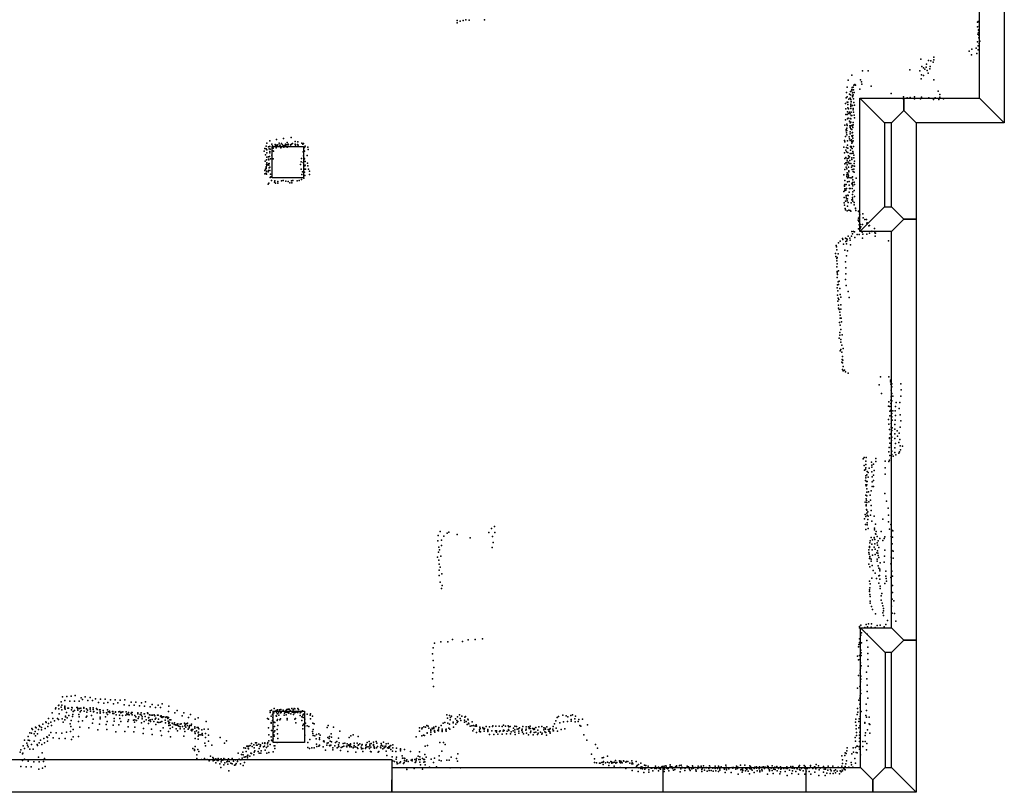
# Model space of a CAD drawing. Extents: x 6875 to 21635, y -14011 to 21863.
# Tile 3 of 16: x 14453 to 21635, y -10662 to -5027. Entities that reach past the tile are written whole.
import ezdxf

# ---------------------------------------------------------------- set-up
doc = ezdxf.new("R2010")
doc.units = 0
for name, color, linetype in [('DOORS', 7, 'continuous'), ('P', 9, 'continuous'), ('ROOMS', 1, 'continuous'), ('WALLS', 3, 'continuous')]:
    doc.layers.add(name, color=color, linetype=linetype)

msp = doc.modelspace()

# ---------------------------------------------------------------- linework, layer by layer
at = {"layer": 'DOORS'}
msp.add_lwpolyline([(19146.7, -10481.8), (20186.7, -10481.8), (20186.7, -10661.8), (19146.7, -10661.8), (19146.7, -10481.8)], dxfattribs=at)
at = {"layer": 'P'}
for p in [(17708, -5027), (17643, -5033), (17645, -5049), (17665, -5037), (17688, -5033), (17732, -5030), (17843, -5028), (21439, -5044), (21439, -5078), (21444, -5041), (21451, -5046), (21451, -5075), (21443, -5132), (21446, -5101), (21447, -5103), (21447, -5120), (21449, -5160), (21450, -5141), (21398, -5243), (21429, -5234), (21440, -5188), (21445, -5218), (21448, -5217), (21452, -5201), (21456, -5183), (21122, -5301), (21379, -5256), (21396, -5283), (21436, -5273), (21444, -5246), (21027, -5316), (21033, -5369), (21046, -5377), (21065, -5374), (21068, -5352), (21083, -5324), (21093, -5386), (21095, -5368), (21100, -5328), (21116, -5337), (21121, -5320), (20522, -5432), (20600, -5400), (20642, -5401), (20946, -5393), (21019, -5401), (21028, -5458), (21031, -5429), (21046, -5433), (21056, -5388), (21073, -5397), (21079, -5418), (20490, -5519), (20496, -5469), (20525, -5521), (20533, -5520), (20538, -5505), (20545, -5499), (20550, -5504), (20587, -5465), (20594, -5480), (20596, -5498), (20663, -5513), (21122, -5466), (20482, -5598), (20485, -5558), (20489, -5589), (20505, -5569), (20512, -5600), (20513, -5575), (20514, -5550), (20522, -5545), (20523, -5535), (20528, -5580), (20529, -5561), (20529, -5590), (20531, -5583), (20534, -5574), (20536, -5539), (20539, -5558), (20581, -5534), (20811, -5565), (20895, -5602), (20899, -5589), (20927, -5598), (20949, -5594), (20981, -5589), (21031, -5592), (21086, -5598), (21131, -5598), (21154, -5548), (21164, -5592), (21165, -5572), (20476, -5638), (20488, -5629), (20493, -5669), (20495, -5628), (20495, -5646), (20502, -5606), (20515, -5643), (20516, -5659), (20517, -5608), (20517, -5650), (20519, -5624), (20519, -5626), (20529, -5654), (20534, -5674), (20536, -5603), (20537, -5630), (20542, -5650), (20981, -5605), (21023, -5605), (21119, -5610), (21158, -5609), (21191, -5604), (20479, -5678), (20480, -5719), (20489, -5718), (20491, -5700), (20500, -5676), (20500, -5712), (20505, -5702), (20512, -5713), (20517, -5675), (20518, -5701), (20519, -5725), (20522, -5726), (20534, -5684), (20535, -5702), (20539, -5724), (20542, -5744), (20473, -5797), (20477, -5758), (20487, -5790), (20489, -5799), (20491, -5749), (20496, -5746), (20505, -5768), (20509, -5800), (20510, -5814), (20511, -5748), (20511, -5780), (20515, -5800), (20516, -5775), (20517, -5751), (20525, -5797), (20529, -5802), (20530, -5813), (20532, -5795), (20534, -5777), (16434, -5886), (20478, -5878), (20481, -5829), (20483, -5838), (20485, -5852), (20486, -5819), (20486, -5866), (20487, -5835), (20503, -5882), (20510, -5845), (20511, -5860), (20516, -5823), (20523, -5827), (20523, -5873), (20526, -5853), (20526, -5878), (20529, -5851), (20531, -5872), (16252, -5950), (16257, -5928), (16268, -5954), (16275, -5951), (16277, -5911), (16277, -5952), (16292, -5934), (16296, -5948), (16297, -5961), (16316, -5937), (16319, -5946), (16325, -5961), (16326, -5902), (16326, -5942), (16332, -5946), (16336, -5940), (16346, -5927), (16351, -5941), (16354, -5943), (16358, -5961), (16362, -5931), (16363, -5954), (16369, -5939), (16377, -5946), (16378, -5894), (16381, -5956), (16383, -5947), (16390, -5943), (16391, -5943), (16393, -5936), (16401, -5940), (16403, -5957), (16405, -5923), (16412, -5934), (16412, -5940), (16429, -5940), (16432, -5951), (16434, -5937), (16436, -5934), (16444, -5931), (16462, -5938), (16463, -5915), (16463, -5936), (16464, -5943), (16480, -5938), (16481, -5951), (16483, -5919), (16484, -5943), (16511, -5928), (16519, -5935), (16524, -5931), (16530, -5960), (16535, -5950), (16554, -5957), (20466, -5956), (20470, -5908), (20471, -5917), (20484, -5960), (20491, -5911), (20491, -5941), (20507, -5895), (20512, -5908), (20514, -5952), (20519, -5953), (20519, -5960), (20520, -5903), (20522, -5928), (20523, -5915), (20527, -5918), (20530, -5890), (20532, -5911), (20535, -5952), (16237, -5987), (16242, -5966), (16246, -6013), (16252, -5968), (16257, -5976), (16257, -5997), (16257, -6029), (16267, -6028), (16273, -5970), (16275, -6024), (16277, -5997), (16278, -5988), (16280, -5971), (16293, -6015), (16299, -5983), (16302, -5964), (16305, -5987), (16521, -5991), (16524, -6021), (16528, -5984), (16531, -5985), (16551, -6018), (16557, -5974), (20470, -5998), (20479, -6031), (20480, -5978), (20484, -5991), (20493, -5995), (20495, -5964), (20498, -6021), (20506, -6027), (20512, -6003), (20513, -5978), (20523, -6003), (20526, -5967), (20531, -5989), (20534, -6001), (20538, -6015), (16243, -6058), (16250, -6100), (16254, -6048), (16254, -6084), (16255, -6071), (16256, -6090), (16258, -6086), (16268, -6078), (16269, -6045), (16270, -6050), (16270, -6087), (16272, -6077), (16277, -6102), (16283, -6043), (16301, -6041), (16501, -6084), (16507, -6064), (16508, -6039), (16521, -6069), (16525, -6048), (16526, -6035), (16531, -6043), (16533, -6092), (16535, -6062), (16536, -6089), (16552, -6073), (16556, -6093), (20472, -6039), (20472, -6078), (20480, -6072), (20483, -6103), (20487, -6072), (20488, -6042), (20489, -6057), (20489, -6086), (20499, -6102), (20500, -6036), (20500, -6067), (20503, -6077), (20509, -6053), (20517, -6077), (20521, -6103), (20522, -6047), (20523, -6035), (20526, -6091), (20531, -6092), (20537, -6034), (20540, -6077), (20542, -6058), (20543, -6096), (16241, -6151), (16242, -6126), (16245, -6118), (16250, -6107), (16251, -6113), (16251, -6147), (16253, -6154), (16254, -6132), (16265, -6137), (16269, -6128), (16274, -6108), (16277, -6128), (16282, -6153), (16286, -6174), (16507, -6117), (16510, -6156), (16515, -6136), (16530, -6139), (16530, -6163), (16532, -6164), (16534, -6118), (16537, -6117), (16559, -6117), (16566, -6131), (16567, -6157), (20465, -6159), (20472, -6119), (20486, -6158), (20486, -6171), (20487, -6115), (20488, -6143), (20497, -6153), (20498, -6167), (20501, -6129), (20501, -6137), (20525, -6119), (20527, -6173), (20532, -6135), (20538, -6118), (20539, -6138), (16265, -6226), (16270, -6219), (16280, -6179), (16291, -6199), (16311, -6212), (16314, -6202), (16319, -6219), (16336, -6207), (16337, -6219), (16362, -6203), (16375, -6201), (16395, -6205), (16412, -6207), (16423, -6216), (16435, -6203), (16438, -6216), (16446, -6199), (16478, -6202), (16492, -6201), (16509, -6193), (16525, -6184), (20470, -6233), (20470, -6241), (20471, -6230), (20472, -6201), (20473, -6201), (20483, -6228), (20491, -6210), (20492, -6181), (20500, -6179), (20503, -6206), (20504, -6233), (20512, -6181), (20523, -6180), (20524, -6224), (20527, -6215), (20527, -6226), (20531, -6196), (20531, -6239), (20539, -6212), (20542, -6229), (20554, -6183), (20466, -6280), (20471, -6274), (20473, -6260), (20480, -6270), (20481, -6309), (20485, -6259), (20493, -6308), (20497, -6309), (20504, -6285), (20505, -6259), (20512, -6258), (20526, -6258), (20527, -6301), (20531, -6283), (20539, -6274), (20543, -6317), (20468, -6323), (20468, -6364), (20470, -6379), (20477, -6350), (20482, -6321), (20484, -6334), (20489, -6349), (20491, -6387), (20492, -6334), (20497, -6361), (20518, -6364), (20522, -6340), (20527, -6325), (20529, -6335), (20531, -6350), (20539, -6378), (20540, -6361), (20475, -6403), (20478, -6415), (20490, -6422), (20502, -6416), (20510, -6418), (20515, -6423), (20551, -6401), (20551, -6404), (20553, -6419), (20571, -6423), (20571, -6426), (20580, -6446), (20582, -6450), (20604, -6443), (20604, -6444), (20569, -6489), (20571, -6475), (20574, -6490), (20574, -6500), (20577, -6524), (20578, -6478), (20580, -6465), (20586, -6521), (20600, -6520), (20606, -6472), (20617, -6484), (20630, -6485), (20633, -6510), (20636, -6509), (20646, -6530), (20653, -6528), (20496, -6605), (20521, -6607), (20523, -6572), (20529, -6590), (20535, -6573), (20542, -6575), (20561, -6594), (20571, -6552), (20577, -6595), (20585, -6548), (20585, -6565), (20590, -6538), (20598, -6576), (20603, -6592), (20632, -6592), (20653, -6585), (20668, -6572), (20669, -6570), (20688, -6551), (20691, -6582), (20693, -6606), (20696, -6583), (20410, -6673), (20427, -6655), (20437, -6643), (20456, -6623), (20458, -6631), (20463, -6664), (20477, -6621), (20480, -6644), (20484, -6662), (20485, -6625), (20486, -6639), (20489, -6629), (20508, -6621), (20512, -6636), (20513, -6669), (20544, -6615), (20600, -6620), (20790, -6639), (20405, -6732), (20412, -6684), (20413, -6706), (20424, -6734), (20471, -6708), (20485, -6750), (20492, -6714), (20407, -6754), (20413, -6786), (20414, -6768), (20417, -6762), (20417, -6807), (20478, -6793), (20414, -6830), (20416, -6863), (20417, -6874), (20419, -6885), (20426, -6859), (20479, -6837), (20480, -6881), (20417, -6907), (20418, -6961), (20423, -6939), (20426, -6958), (20430, -6935), (20477, -6923), (20416, -6983), (20419, -7036), (20421, -7004), (20435, -6988), (20439, -7031), (20482, -6967), (20497, -7009), (20422, -7079), (20423, -7057), (20426, -7110), (20429, -7067), (20442, -7052), (20444, -7107), (20504, -7053), (20427, -7131), (20431, -7141), (20435, -7161), (20437, -7182), (20442, -7138), (20434, -7235), (20439, -7203), (20446, -7203), (20447, -7232), (20435, -7308), (20438, -7256), (20442, -7286), (20452, -7326), (20431, -7350), (20436, -7329), (20444, -7359), (20444, -7380), (20439, -7443), (20442, -7432), (20449, -7453), (20450, -7400), (20461, -7425), (20450, -7526), (20452, -7505), (20454, -7484), (20455, -7531), (20458, -7511), (20456, -7578), (20459, -7588), (20461, -7557), (20470, -7584), (20476, -7595), (20496, -7606), (20733, -7632), (20792, -7633), (20805, -7669), (20806, -7657), (20807, -7685), (20814, -7682), (20880, -7682), (20723, -7690), (20739, -7754), (20809, -7730), (20814, -7754), (20815, -7706), (20882, -7728), (20793, -7814), (20807, -7826), (20808, -7802), (20810, -7778), (20816, -7808), (20822, -7773), (20846, -7818), (20873, -7818), (20880, -7773), (20791, -7845), (20800, -7849), (20801, -7883), (20807, -7874), (20816, -7900), (20822, -7881), (20839, -7879), (20841, -7849), (20868, -7862), (20790, -7943), (20800, -7916), (20815, -7924), (20817, -7949), (20840, -7947), (20841, -7914), (20876, -7908), (20880, -7953), (20792, -7977), (20799, -8015), (20811, -7973), (20811, -7998), (20815, -8023), (20818, -8004), (20836, -8013), (20838, -7980), (20855, -8025), (20868, -8043), (20876, -7998), (20798, -8076), (20799, -8081), (20801, -8116), (20802, -8049), (20809, -8046), (20813, -8097), (20816, -8072), (20838, -8047), (20838, -8081), (20857, -8065), (20866, -8111), (20874, -8088), (20794, -8180), (20795, -8147), (20809, -8121), (20810, -8135), (20811, -8147), (20816, -8174), (20837, -8149), (20838, -8184), (20842, -8118), (20871, -8179), (20876, -8135), (20878, -8165), (20892, -8137), (20607, -8230), (20614, -8221), (20625, -8248), (20628, -8221), (20667, -8255), (20698, -8250), (20699, -8227), (20766, -8247), (20794, -8249), (20799, -8241), (20800, -8207), (20811, -8225), (20814, -8198), (20825, -8211), (20845, -8201), (20867, -8189), (20614, -8279), (20615, -8313), (20622, -8307), (20625, -8271), (20626, -8296), (20634, -8323), (20642, -8329), (20650, -8299), (20668, -8276), (20669, -8325), (20670, -8292), (20682, -8268), (20686, -8314), (20767, -8295), (20623, -8387), (20626, -8354), (20626, -8369), (20631, -8396), (20632, -8347), (20635, -8395), (20642, -8363), (20671, -8397), (20672, -8362), (20681, -8389), (20682, -8349), (20767, -8343), (20626, -8419), (20628, -8426), (20632, -8420), (20633, -8448), (20633, -8473), (20644, -8471), (20663, -8463), (20672, -8433), (20682, -8431), (20621, -8545), (20626, -8495), (20627, -8522), (20631, -8533), (20633, -8499), (20646, -8543), (20658, -8495), (20660, -8532), (20764, -8484), (20777, -8538), (20627, -8566), (20627, -8573), (20629, -8600), (20632, -8548), (20632, -8605), (20639, -8617), (20663, -8570), (20663, -8606), (20787, -8591), (20615, -8667), (20621, -8635), (20626, -8651), (20632, -8626), (20634, -8642), (20640, -8672), (20643, -8648), (20660, -8641), (20668, -8684), (20685, -8648), (20749, -8671), (20790, -8641), (20791, -8690), (17520, -8761), (17895, -8739), (17916, -8724), (20622, -8708), (20625, -8746), (20636, -8697), (20636, -8711), (20642, -8739), (20689, -8736), (20689, -8749), (20695, -8707), (20701, -8761), (20736, -8761), (20799, -8744), (20808, -8710), (20819, -8752), (20822, -8756), (17504, -8829), (17505, -8790), (17530, -8823), (17548, -8795), (17571, -8772), (17584, -8766), (17645, -8783), (17739, -8807), (17876, -8767), (17901, -8797), (17919, -8767), (20657, -8829), (20664, -8805), (20675, -8820), (20686, -8803), (20686, -8807), (20690, -8819), (20697, -8778), (20699, -8779), (20708, -8797), (20716, -8829), (20728, -8810), (20749, -8825), (20759, -8810), (20765, -8799), (20809, -8797), (20821, -8802), (17511, -8874), (17515, -8894), (17529, -8862), (17899, -8877), (17907, -8841), (20647, -8895), (20651, -8869), (20651, -8877), (20654, -8842), (20669, -8852), (20672, -8894), (20686, -8875), (20692, -8851), (20694, -8890), (20708, -8843), (20710, -8902), (20711, -8859), (20719, -8878), (20765, -8897), (20814, -8899), (20818, -8851), (20824, -8903), (17501, -8948), (17507, -8912), (17510, -8970), (17524, -8940), (20648, -8913), (20650, -8925), (20652, -8957), (20654, -8955), (20655, -8943), (20663, -8963), (20663, -8976), (20673, -8933), (20694, -8927), (20706, -8915), (20708, -8976), (20709, -8961), (20714, -8918), (20715, -8934), (20719, -8951), (20761, -8940), (20810, -8947), (20824, -8954), (17514, -8999), (17514, -9041), (17520, -9020), (20648, -8998), (20654, -9018), (20672, -9009), (20678, -9045), (20715, -9010), (20721, -9028), (20727, -9046), (20728, -9035), (20729, -8988), (20760, -8984), (20770, -9049), (20808, -8996), (17512, -9080), (17533, -9070), (20670, -9100), (20693, -9064), (20702, -9104), (20720, -9084), (20725, -9080), (20728, -9109), (20770, -9087), (20773, -9103), (20807, -9096), (20815, -9050), (20820, -9085), (17521, -9129), (17529, -9176), (17535, -9155), (20652, -9122), (20653, -9186), (20654, -9170), (20657, -9141), (20719, -9136), (20730, -9158), (20730, -9175), (20765, -9140), (20775, -9122), (20821, -9154), (20651, -9199), (20655, -9219), (20656, -9235), (20737, -9260), (20738, -9229), (20741, -9213), (20817, -9254), (20821, -9205), (20829, -9265), (20656, -9284), (20657, -9269), (20667, -9306), (20675, -9329), (20744, -9282), (20750, -9303), (20753, -9322), (20813, -9304), (20695, -9360), (20750, -9354), (20754, -9338), (20754, -9373), (20817, -9357), (20834, -9359), (20578, -9464), (20579, -9454), (20589, -9444), (20619, -9460), (20628, -9439), (20637, -9455), (20645, -9434), (20663, -9457), (20667, -9433), (20693, -9461), (20709, -9445), (20729, -9443), (20759, -9456), (20772, -9438), (20783, -9410), (20844, -9414), (17611, -9549), (17725, -9551), (17775, -9548), (17829, -9544), (20580, -9544), (20590, -9516), (20594, -9500), (20636, -9510), (17468, -9609), (17479, -9574), (17524, -9566), (17576, -9565), (17684, -9563), (20571, -9602), (20574, -9585), (20579, -9571), (20582, -9582), (20584, -9602), (20593, -9572), (20632, -9555), (20639, -9603), (17465, -9652), (20565, -9670), (20572, -9696), (20580, -9664), (20582, -9694), (20590, -9626), (20591, -9644), (20591, -9664), (20639, -9695), (20641, -9649), (17469, -9701), (17473, -9751), (20586, -9717), (20587, -9756), (20591, -9740), (20643, -9743), (17464, -9836), (17467, -9792), (20572, -9811), (20583, -9772), (20583, -9793), (20588, -9816), (20588, -9837), (20630, -9786), (20633, -9834), (17471, -9891), (20564, -9904), (20581, -9891), (20586, -9856), (20636, -9881), (14766, -9967), (14796, -9963), (14828, -9961), (14858, -9957), (14902, -9973), (14931, -9967), (14967, -9971), (15007, -9980), (15042, -9983), (20581, -9976), (20585, -9959), (20586, -9917), (20588, -9941), (20635, -9928), (20639, -9975), (14715, -10053), (14716, -10047), (14736, -10029), (14738, -10027), (14738, -10054), (14755, -10041), (14756, -10003), (14760, -10028), (14782, -9992), (14782, -10049), (14783, -10033), (14783, -10042), (14785, -10055), (14803, -10049), (14808, -10049), (14819, -9998), (14833, -10044), (14835, -10047), (14852, -9997), (14869, -10043), (14875, -10045), (14878, -10053), (14886, -9997), (14889, -10051), (14898, -10048), (14911, -9985), (14920, -10048), (14921, -10043), (14941, -10053), (14949, -9992), (14966, -10055), (14967, -10047), (14985, -9993), (14989, -10047), (15013, -10051), (15028, -10008), (15066, -10013), (15077, -9984), (15096, -10007), (15116, -9989), (15137, -10017), (15149, -9988), (15168, -10009), (15185, -9991), (15215, -10025), (15219, -9988), (15252, -10030), (15266, -10005), (15287, -10028), (15301, -10004), (15326, -10031), (15341, -10010), (15363, -10033), (15371, -10003), (15404, -10040), (15420, -10022), (15443, -10044), (15462, -10027), (15480, -10043), (15492, -10018), (15541, -10034), (16310, -10052), (16438, -10051), (16455, -10050), (16460, -10054), (16482, -10051), (20564, -10052), (20574, -9991), (20581, -10019), (20584, -10044), (20628, -10020), (14662, -10124), (14691, -10082), (14695, -10125), (14729, -10125), (14742, -10089), (14761, -10062), (14762, -10126), (14786, -10111), (14788, -10106), (14795, -10081), (14799, -10120), (14812, -10102), (14831, -10060), (14838, -10109), (14840, -10094), (14843, -10074), (14854, -10067), (14877, -10063), (14884, -10096), (14888, -10111), (14893, -10075), (14901, -10067), (14923, -10071), (14937, -10115), (14942, -10078), (14943, -10106), (14947, -10063), (14970, -10071), (14978, -10103), (14990, -10058), (14991, -10075), (14993, -10073), (15017, -10059), (15017, -10082), (15036, -10061), (15036, -10062), (15039, -10062), (15039, -10127), (15040, -10115), (15041, -10076), (15041, -10085), (15062, -10065), (15064, -10081), (15080, -10112), (15086, -10082), (15093, -10062), (15093, -10094), (15099, -10075), (15109, -10070), (15110, -10081), (15129, -10072), (15133, -10072), (15133, -10088), (15140, -10087), (15143, -10125), (15151, -10079), (15153, -10076), (15157, -10097), (15176, -10075), (15181, -10099), (15183, -10074), (15184, -10123), (15190, -10084), (15199, -10078), (15204, -10102), (15206, -10075), (15227, -10099), (15230, -10076), (15235, -10091), (15242, -10096), (15246, -10080), (15247, -10083), (15251, -10097), (15267, -10087), (15269, -10081), (15273, -10080), (15274, -10097), (15293, -10103), (15299, -10111), (15314, -10089), (15316, -10082), (15318, -10124), (15322, -10113), (15331, -10096), (15339, -10084), (15342, -10101), (15346, -10111), (15347, -10127), (15362, -10089), (15363, -10089), (15369, -10109), (15386, -10084), (15387, -10086), (15387, -10087), (15393, -10120), (15394, -10116), (15400, -10097), (15411, -10100), (15421, -10099), (15434, -10098), (15440, -10104), (15445, -10122), (15459, -10100), (15464, -10101), (15480, -10107), (15482, -10110), (15484, -10105), (15488, -10114), (15493, -10117), (15497, -10113), (15505, -10111), (15518, -10116), (15521, -10111), (15530, -10115), (15533, -10123), (15538, -10116), (15539, -10073), (15585, -10083), (15601, -10066), (15638, -10104), (15651, -10084), (15685, -10116), (15700, -10096), (15756, -10119), (16261, -10125), (16280, -10081), (16281, -10069), (16288, -10108), (16291, -10063), (16298, -10095), (16299, -10116), (16302, -10073), (16308, -10082), (16325, -10067), (16325, -10104), (16326, -10079), (16327, -10107), (16332, -10090), (16334, -10061), (16342, -10082), (16344, -10100), (16348, -10061), (16355, -10084), (16355, -10127), (16358, -10058), (16361, -10081), (16375, -10064), (16383, -10099), (16385, -10086), (16389, -10078), (16395, -10068), (16395, -10078), (16397, -10098), (16399, -10060), (16402, -10059), (16405, -10080), (16405, -10123), (16412, -10056), (16416, -10077), (16417, -10086), (16418, -10057), (16425, -10066), (16431, -10091), (16439, -10076), (16444, -10078), (16448, -10060), (16450, -10094), (16453, -10080), (16457, -10082), (16465, -10124), (16466, -10080), (16472, -10075), (16480, -10081), (16483, -10081), (16488, -10059), (16498, -10082), (16500, -10103), (16509, -10076), (16511, -10111), (16514, -10111), (16515, -10068), (16518, -10100), (16521, -10118), (16524, -10093), (16551, -10093), (16571, -10100), (16574, -10090), (16574, -10127), (16590, -10107), (17569, -10098), (17573, -10122), (17588, -10103), (17596, -10116), (17603, -10106), (17633, -10126), (17647, -10111), (17661, -10098), (17666, -10123), (17679, -10106), (17701, -10115), (17704, -10109), (18373, -10118), (18383, -10109), (18416, -10100), (18439, -10104), (18452, -10113), (18474, -10102), (18485, -10098), (18502, -10126), (18508, -10106), (20562, -10094), (20567, -10077), (20577, -10126), (20583, -10110), (20592, -10074), (20625, -10103), (20629, -10067), (20629, -10114), (20650, -10114), (14542, -10197), (14568, -10187), (14572, -10193), (14594, -10176), (14599, -10183), (14611, -10190), (14621, -10165), (14622, -10165), (14638, -10198), (14644, -10149), (14647, -10153), (14659, -10182), (14663, -10160), (14679, -10150), (14684, -10174), (14708, -10140), (14735, -10132), (14769, -10152), (14782, -10135), (14822, -10163), (14826, -10182), (14828, -10138), (14881, -10146), (14891, -10188), (14912, -10141), (14957, -10193), (14984, -10159), (14990, -10129), (15035, -10165), (15084, -10167), (15091, -10145), (15134, -10172), (15141, -10143), (15177, -10170), (15190, -10146), (15241, -10147), (15245, -10185), (15246, -10133), (15284, -10136), (15291, -10151), (15294, -10134), (15294, -10187), (15306, -10139), (15342, -10156), (15356, -10196), (15362, -10147), (15375, -10133), (15392, -10160), (15396, -10139), (15404, -10135), (15408, -10145), (15419, -10132), (15431, -10146), (15442, -10130), (15445, -10169), (15459, -10150), (15466, -10129), (15469, -10153), (15481, -10150), (15490, -10147), (15500, -10192), (15514, -10137), (15517, -10156), (15535, -10143), (15541, -10161), (15541, -10176), (15542, -10150), (15547, -10154), (15548, -10134), (15550, -10172), (15551, -10197), (15556, -10135), (15565, -10158), (15567, -10187), (15568, -10160), (15579, -10167), (15582, -10156), (15589, -10170), (15594, -10172), (15602, -10165), (15606, -10162), (15606, -10176), (15615, -10179), (15623, -10165), (15623, -10184), (15623, -10199), (15631, -10162), (15641, -10183), (15654, -10159), (15657, -10177), (15659, -10171), (15664, -10187), (15668, -10163), (15678, -10157), (15678, -10175), (15689, -10185), (15690, -10193), (15695, -10176), (15704, -10176), (15706, -10166), (15730, -10186), (15731, -10194), (15734, -10129), (15747, -10191), (15754, -10190), (15814, -10145), (16267, -10129), (16269, -10193), (16288, -10153), (16288, -10158), (16298, -10138), (16303, -10194), (16309, -10151), (16311, -10183), (16315, -10154), (16330, -10139), (16333, -10131), (16335, -10174), (16350, -10135), (16403, -10134), (16459, -10129), (16467, -10155), (16511, -10138), (16519, -10176), (16523, -10166), (16532, -10180), (16533, -10128), (16539, -10158), (16549, -10177), (16561, -10182), (16591, -10157), (16602, -10162), (16697, -10190), (16703, -10174), (16741, -10188), (17369, -10192), (17388, -10192), (17402, -10186), (17413, -10188), (17422, -10176), (17433, -10179), (17437, -10195), (17461, -10194), (17467, -10199), (17475, -10188), (17475, -10194), (17488, -10183), (17511, -10189), (17527, -10174), (17542, -10157), (17554, -10154), (17575, -10158), (17583, -10194), (17589, -10165), (17592, -10135), (17614, -10155), (17616, -10150), (17618, -10188), (17635, -10165), (17642, -10139), (17645, -10153), (17650, -10146), (17670, -10139), (17698, -10136), (17698, -10150), (17710, -10147), (17718, -10169), (17723, -10129), (17725, -10135), (17726, -10159), (17730, -10162), (17740, -10179), (17751, -10178), (17754, -10148), (17764, -10176), (17775, -10181), (17783, -10170), (17786, -10179), (17809, -10188), (17812, -10198), (17832, -10190), (17833, -10198), (17843, -10196), (17856, -10183), (17879, -10186), (17901, -10183), (17904, -10177), (17927, -10179), (17950, -10180), (17973, -10182), (17982, -10172), (17996, -10181), (18016, -10178), (18020, -10184), (18031, -10182), (18054, -10194), (18065, -10181), (18077, -10183), (18091, -10199), (18100, -10193), (18123, -10182), (18147, -10186), (18164, -10186), (18170, -10197), (18171, -10192), (18176, -10181), (18176, -10198), (18194, -10198), (18205, -10196), (18217, -10189), (18240, -10186), (18263, -10183), (18276, -10192), (18287, -10195), (18298, -10186), (18323, -10196), (18345, -10182), (18354, -10163), (18363, -10140), (18366, -10195), (18393, -10155), (18420, -10149), (18448, -10145), (18475, -10131), (18476, -10144), (18505, -10148), (18528, -10146), (18531, -10132), (18538, -10176), (18546, -10181), (18559, -10130), (18596, -10170), (20550, -10150), (20552, -10130), (20554, -10176), (20554, -10199), (20574, -10193), (20575, -10147), (20581, -10177), (20617, -10159), (20618, -10153), (20650, -10162), (20654, -10167), (14514, -10256), (14527, -10229), (14540, -10232), (14547, -10205), (14559, -10237), (14565, -10219), (14568, -10250), (14584, -10235), (14590, -10204), (14613, -10208), (14650, -10259), (14657, -10263), (14668, -10245), (14679, -10226), (14698, -10266), (14719, -10228), (14740, -10269), (14761, -10230), (14794, -10225), (14823, -10218), (14844, -10205), (14844, -10257), (14881, -10256), (15024, -10206), (15088, -10205), (15155, -10221), (15220, -10219), (15286, -10222), (15353, -10233), (15414, -10203), (15420, -10241), (15480, -10213), (15487, -10249), (15539, -10218), (15554, -10259), (15594, -10200), (15605, -10214), (15650, -10254), (15652, -10200), (15657, -10218), (15681, -10202), (15703, -10210), (15708, -10204), (15708, -10213), (15716, -10204), (15730, -10221), (15732, -10233), (15732, -10270), (15742, -10215), (15756, -10229), (15756, -10252), (15758, -10225), (15759, -10200), (15759, -10244), (15770, -10244), (15781, -10206), (15781, -10244), (15785, -10234), (15787, -10245), (15798, -10201), (15808, -10262), (15809, -10233), (15828, -10201), (15830, -10245), (15916, -10262), (16270, -10244), (16288, -10257), (16291, -10212), (16308, -10223), (16308, -10244), (16309, -10252), (16313, -10214), (16331, -10204), (16334, -10236), (16337, -10270), (16519, -10200), (16534, -10245), (16590, -10219), (16591, -10233), (16595, -10205), (16595, -10248), (16607, -10251), (16618, -10240), (16635, -10236), (16639, -10266), (16646, -10246), (16700, -10262), (16711, -10270), (16714, -10255), (16725, -10236), (16727, -10260), (16779, -10268), (16789, -10216), (16857, -10262), (16869, -10251), (16885, -10243), (16921, -10255), (17346, -10257), (17370, -10216), (17386, -10200), (17386, -10250), (17398, -10246), (17405, -10249), (17425, -10228), (17425, -10230), (17451, -10204), (17452, -10225), (17453, -10212), (17453, -10240), (17478, -10218), (17480, -10211), (17481, -10223), (17504, -10212), (17507, -10202), (17509, -10214), (17534, -10212), (17536, -10202), (17536, -10220), (17561, -10207), (17564, -10201), (17564, -10216), (17591, -10201), (17758, -10214), (17767, -10202), (17786, -10227), (17807, -10207), (17807, -10220), (17814, -10221), (17841, -10201), (17842, -10217), (17867, -10209), (17867, -10218), (17869, -10204), (17869, -10217), (17881, -10242), (17896, -10214), (17897, -10215), (17912, -10242), (17925, -10215), (17932, -10213), (17932, -10225), (17942, -10239), (17953, -10219), (17958, -10215), (17973, -10239), (17980, -10216), (17981, -10210), (17987, -10212), (18003, -10236), (18009, -10216), (18019, -10204), (18020, -10212), (18034, -10237), (18038, -10222), (18053, -10214), (18065, -10208), (18065, -10223), (18068, -10241), (18081, -10201), (18093, -10217), (18094, -10230), (18116, -10212), (18117, -10210), (18119, -10201), (18122, -10223), (18129, -10236), (18145, -10209), (18148, -10202), (18151, -10231), (18165, -10243), (18178, -10226), (18182, -10216), (18198, -10243), (18204, -10205), (18207, -10226), (18209, -10203), (18219, -10225), (18230, -10242), (18233, -10209), (18235, -10230), (18253, -10225), (18261, -10239), (18264, -10231), (18276, -10206), (18283, -10221), (18288, -10203), (18291, -10226), (18297, -10245), (18308, -10204), (18313, -10216), (18317, -10204), (18319, -10221), (18322, -10231), (18341, -10203), (18344, -10213), (18346, -10215), (18376, -10217), (18403, -10205), (18430, -10200), (18569, -10244), (20548, -10263), (20557, -10248), (20558, -10226), (20578, -10268), (20579, -10245), (20582, -10225), (20621, -10248), (20622, -10229), (20638, -10206), (20654, -10232), (14479, -10324), (14489, -10282), (14506, -10304), (14509, -10319), (14514, -10283), (14516, -10330), (14524, -10285), (14539, -10315), (14559, -10290), (14580, -10315), (14584, -10320), (14596, -10301), (14605, -10281), (14614, -10314), (14629, -10271), (14634, -10302), (14656, -10290), (14784, -10271), (14831, -10277), (15732, -10329), (15756, -10276), (15803, -10305), (15808, -10323), (15831, -10289), (15855, -10318), (15948, -10305), (15962, -10286), (16088, -10338), (16101, -10340), (16111, -10327), (16117, -10326), (16119, -10340), (16125, -10325), (16135, -10320), (16143, -10307), (16150, -10329), (16160, -10317), (16163, -10337), (16174, -10301), (16180, -10301), (16180, -10319), (16185, -10319), (16198, -10311), (16201, -10342), (16207, -10329), (16209, -10318), (16210, -10316), (16210, -10318), (16224, -10304), (16232, -10332), (16238, -10325), (16242, -10301), (16242, -10307), (16253, -10336), (16260, -10309), (16262, -10327), (16262, -10327), (16263, -10298), (16270, -10287), (16280, -10314), (16291, -10281), (16295, -10286), (16302, -10273), (16309, -10323), (16315, -10323), (16331, -10300), (16555, -10299), (16555, -10335), (16567, -10342), (16570, -10277), (16585, -10337), (16602, -10337), (16615, -10272), (16617, -10311), (16621, -10329), (16635, -10326), (16639, -10321), (16641, -10277), (16641, -10318), (16666, -10332), (16669, -10289), (16672, -10288), (16675, -10294), (16693, -10319), (16697, -10304), (16704, -10302), (16712, -10322), (16715, -10324), (16717, -10290), (16723, -10319), (16728, -10294), (16738, -10338), (16752, -10323), (16756, -10298), (16766, -10293), (16768, -10337), (16778, -10317), (16779, -10330), (16782, -10328), (16784, -10302), (16799, -10335), (16808, -10330), (16813, -10306), (16818, -10326), (16824, -10304), (16837, -10325), (16839, -10330), (16841, -10309), (16849, -10320), (16855, -10316), (16861, -10327), (16862, -10331), (16866, -10316), (16867, -10309), (16874, -10331), (16886, -10337), (16891, -10334), (16893, -10322), (16894, -10305), (16903, -10330), (16915, -10304), (16915, -10336), (16921, -10319), (16925, -10316), (16935, -10310), (16945, -10334), (16950, -10319), (16952, -10315), (16977, -10321), (16978, -10335), (16981, -10315), (16987, -10300), (16987, -10332), (17001, -10332), (17002, -10291), (17004, -10342), (17006, -10322), (17007, -10312), (17015, -10334), (17016, -10307), (17033, -10296), (17034, -10314), (17034, -10322), (17038, -10331), (17039, -10338), (17040, -10341), (17053, -10292), (17055, -10338), (17059, -10304), (17062, -10328), (17085, -10333), (17088, -10337), (17090, -10306), (17090, -10322), (17093, -10319), (17103, -10326), (17106, -10297), (17111, -10338), (17117, -10334), (17118, -10326), (17119, -10330), (17124, -10327), (17126, -10308), (17137, -10339), (17140, -10307), (17144, -10340), (17146, -10330), (17151, -10338), (17152, -10327), (17160, -10321), (17174, -10338), (17175, -10316), (17201, -10340), (17410, -10325), (17427, -10321), (17518, -10298), (17544, -10300), (17556, -10313), (18589, -10283), (18654, -10314), (18667, -10341), (20489, -10339), (20532, -10338), (20549, -10289), (20551, -10336), (20559, -10325), (20564, -10325), (20576, -10331), (20579, -10293), (20584, -10322), (20603, -10328), (20604, -10291), (20620, -10293), (20633, -10306), (14456, -10370), (14462, -10352), (14474, -10382), (14475, -10376), (14489, -10343), (14528, -10347), (14552, -10349), (14591, -10407), (14618, -10374), (15715, -10344), (15729, -10351), (15729, -10357), (15745, -10389), (15752, -10350), (15759, -10366), (15845, -10398), (15862, -10409), (16046, -10377), (16072, -10386), (16076, -10414), (16081, -10370), (16082, -10388), (16091, -10405), (16100, -10404), (16105, -10364), (16112, -10399), (16115, -10410), (16117, -10392), (16117, -10396), (16121, -10346), (16133, -10398), (16139, -10376), (16144, -10380), (16161, -10389), (16164, -10370), (16169, -10359), (16192, -10364), (16201, -10378), (16211, -10376), (16214, -10361), (16244, -10354), (16256, -10376), (16270, -10372), (16301, -10368), (16314, -10343), (16684, -10355), (16737, -10353), (16793, -10358), (16847, -10364), (16904, -10370), (16919, -10344), (16947, -10346), (16955, -10344), (16957, -10364), (16975, -10344), (17011, -10365), (17017, -10367), (17067, -10370), (17073, -10365), (17103, -10346), (17126, -10363), (17131, -10393), (17161, -10351), (17171, -10403), (17173, -10363), (17197, -10366), (17202, -10407), (17230, -10361), (17232, -10345), (17232, -10350), (17243, -10397), (17245, -10414), (17257, -10414), (17259, -10350), (17304, -10364), (17360, -10400), (17370, -10367), (17372, -10403), (17408, -10387), (17417, -10405), (17478, -10414), (17513, -10397), (17533, -10363), (17601, -10407), (17648, -10382), (18624, -10384), (18703, -10410), (18711, -10408), (18742, -10400), (20450, -10397), (20473, -10395), (20474, -10374), (20482, -10380), (20487, -10360), (20524, -10383), (20535, -10369), (20554, -10372), (20561, -10374), (20578, -10349), (20587, -10388), (20630, -10353), (14462, -10474), (14474, -10431), (14487, -10421), (14500, -10477), (14516, -10436), (14536, -10477), (14557, -10440), (14594, -10441), (14620, -10486), (14626, -10438), (14634, -10415), (14640, -10474), (15744, -10415), (15779, -10423), (15801, -10416), (15801, -10422), (15820, -10423), (15834, -10432), (15839, -10425), (15864, -10433), (15865, -10428), (15867, -10415), (15875, -10429), (15884, -10419), (15884, -10447), (15891, -10426), (15894, -10431), (15900, -10415), (15901, -10431), (15913, -10454), (15916, -10423), (15920, -10481), (15922, -10419), (15922, -10440), (15926, -10429), (15936, -10427), (15941, -10415), (15941, -10461), (15950, -10447), (15952, -10424), (15965, -10441), (15970, -10436), (15972, -10457), (15976, -10419), (15982, -10437), (15993, -10449), (16002, -10417), (16002, -10455), (16003, -10422), (16012, -10435), (16021, -10464), (16028, -10425), (16028, -10462), (16033, -10452), (16041, -10438), (16043, -10425), (16053, -10420), (16063, -10455), (16065, -10425), (16082, -10468), (16094, -10444), (17176, -10432), (17188, -10437), (17199, -10420), (17205, -10442), (17207, -10455), (17212, -10452), (17227, -10447), (17230, -10441), (17253, -10453), (17258, -10444), (17261, -10431), (17263, -10416), (17272, -10436), (17277, -10484), (17278, -10425), (17287, -10439), (17308, -10427), (17315, -10423), (17315, -10432), (17336, -10422), (17336, -10423), (17339, -10444), (17343, -10441), (17344, -10427), (17348, -10417), (17365, -10424), (17371, -10442), (17374, -10422), (17377, -10461), (17392, -10417), (17400, -10442), (17402, -10422), (17407, -10424), (17408, -10440), (17411, -10461), (17442, -10478), (17455, -10420), (17472, -10444), (17493, -10476), (17514, -10427), (17528, -10433), (17569, -10428), (17587, -10429), (17593, -10485), (17639, -10415), (17647, -10436), (17669, -10483), (18646, -10419), (18647, -10446), (18660, -10448), (18683, -10451), (18687, -10449), (18699, -10444), (18710, -10443), (18710, -10460), (18712, -10439), (18727, -10448), (18740, -10442), (18751, -10468), (18754, -10448), (18765, -10438), (18768, -10440), (18769, -10441), (18772, -10451), (18781, -10446), (18790, -10472), (18793, -10442), (18800, -10431), (18802, -10449), (18807, -10444), (18809, -10446), (18828, -10432), (18830, -10442), (18833, -10481), (18835, -10447), (18839, -10435), (18842, -10443), (18849, -10448), (18857, -10432), (18860, -10435), (18874, -10443), (18879, -10438), (18890, -10438), (18904, -10451), (18918, -10432), (18919, -10454), (18921, -10448), (18923, -10450), (18925, -10456), (18949, -10438), (18953, -10474), (18958, -10468), (18968, -10460), (18970, -10485), (18983, -10451), (18983, -10480), (18991, -10476), (18998, -10485), (19010, -10465), (19018, -10467), (19020, -10485), (19021, -10466), (19023, -10483), (19038, -10473), (19055, -10484), (19062, -10486), (19069, -10483), (19086, -10485), (19091, -10473), (19099, -10485), (19113, -10479), (19113, -10481), (19135, -10480), (19139, -10474), (19143, -10475), (19153, -10471), (19166, -10470), (19168, -10473), (19173, -10486), (19197, -10474), (19198, -10461), (19207, -10476), (19214, -10479), (19238, -10476), (19242, -10476), (19243, -10469), (19248, -10482), (19260, -10481), (19265, -10467), (19277, -10464), (19283, -10478), (19291, -10485), (19303, -10483), (19307, -10486), (19323, -10471), (19331, -10476), (19335, -10484), (19362, -10469), (19363, -10479), (19366, -10481), (19367, -10486), (19381, -10481), (19403, -10471), (19413, -10482), (19424, -10473), (19425, -10474), (19442, -10469), (19445, -10485), (19460, -10482), (19461, -10483), (19485, -10470), (19493, -10481), (19509, -10486), (19527, -10472), (19529, -10484), (19551, -10471), (19555, -10481), (19571, -10476), (19604, -10465), (19606, -10486), (19607, -10479), (19651, -10481), (19660, -10482), (19681, -10472), (19689, -10486), (19691, -10480), (19710, -10465), (19742, -10465), (19778, -10470), (19783, -10476), (19789, -10481), (19816, -10478), (19827, -10477), (19827, -10486), (19849, -10477), (19862, -10481), (19872, -10478), (19878, -10476), (19892, -10478), (19909, -10471), (19912, -10474), (19942, -10470), (19949, -10483), (19962, -10480), (19977, -10474), (19985, -10484), (20002, -10477), (20019, -10484), (20042, -10484), (20048, -10477), (20048, -10483), (20077, -10480), (20078, -10475), (20087, -10486), (20093, -10475), (20137, -10475), (20142, -10467), (20156, -10484), (20175, -10483), (20176, -10467), (20183, -10475), (20189, -10486), (20215, -10484), (20221, -10480), (20222, -10467), (20250, -10476), (20256, -10480), (20263, -10460), (20281, -10470), (20293, -10486), (20317, -10474), (20350, -10471), (20385, -10471), (20424, -10478), (20449, -10472), (20454, -10426), (20455, -10452), (20475, -10475), (20480, -10455), (20484, -10433), (20501, -10478), (20519, -10445), (20521, -10463), (20530, -10480), (20544, -10416), (20551, -10449), (14593, -10493), (15978, -10506), (17277, -10496), (17330, -10489), (17392, -10494), (18875, -10490), (18921, -10504), (18964, -10511), (18985, -10489), (18997, -10491), (19007, -10519), (19013, -10494), (19042, -10499), (19042, -10515), (19072, -10505), (19086, -10490), (19098, -10488), (19112, -10507), (19117, -10489), (19127, -10494), (19149, -10492), (19153, -10510), (19157, -10494), (19180, -10492), (19183, -10489), (19188, -10506), (19214, -10490), (19223, -10500), (19231, -10496), (19271, -10512), (19275, -10492), (19305, -10504), (19340, -10493), (19344, -10504), (19356, -10492), (19385, -10499), (19388, -10509), (19400, -10490), (19428, -10510), (19429, -10495), (19431, -10489), (19449, -10502), (19468, -10508), (19479, -10489), (19482, -10504), (19498, -10503), (19511, -10509), (19527, -10488), (19531, -10506), (19543, -10488), (19551, -10510), (19560, -10491), (19560, -10501), (19593, -10491), (19595, -10494), (19600, -10518), (19608, -10498), (19624, -10489), (19626, -10491), (19642, -10518), (19656, -10487), (19656, -10487), (19677, -10493), (19690, -10490), (19693, -10529), (19713, -10498), (19715, -10497), (19724, -10515), (19725, -10498), (19726, -10491), (19729, -10503), (19748, -10507), (19749, -10488), (19757, -10496), (19758, -10488), (19766, -10508), (19777, -10489), (19777, -10527), (19785, -10491), (19788, -10491), (19797, -10500), (19811, -10489), (19811, -10517), (19833, -10505), (19848, -10492), (19851, -10505), (19852, -10514), (19867, -10495), (19870, -10506), (19886, -10488), (19909, -10529), (19916, -10488), (19923, -10498), (19923, -10506), (19934, -10487), (19941, -10504), (19950, -10525), (19955, -10493), (19963, -10495), (19979, -10507), (19989, -10488), (19997, -10528), (20002, -10512), (20005, -10493), (20007, -10488), (20028, -10490), (20037, -10510), (20045, -10489), (20051, -10539), (20055, -10490), (20069, -10502), (20085, -10526), (20091, -10507), (20102, -10489), (20114, -10511), (20122, -10487), (20124, -10492), (20133, -10529), (20141, -10495), (20146, -10502), (20156, -10488), (20168, -10505), (20180, -10531), (20182, -10488), (20191, -10509), (20200, -10490), (20212, -10511), (20225, -10529), (20238, -10488), (20254, -10516), (20261, -10492), (20282, -10540), (20286, -10499), (20317, -10516), (20322, -10493), (20328, -10539), (20331, -10493), (20342, -10522), (20349, -10500), (20366, -10526), (20367, -10495), (20373, -10506), (20386, -10525), (20394, -10506), (20404, -10498), (20404, -10521), (20417, -10509), (20432, -10528), (20437, -10507), (20446, -10513), (20453, -10500), (20456, -10506), (20464, -10488), (20468, -10493), (20474, -10499)]:
    msp.add_point(p, dxfattribs=at)
at = {"layer": 'ROOMS'}
for points in [[(14044.6, -10422.5), (17167, -10422.5), (17167, -10481.8), (20585.5, -10481.8), (20585.5, -9463), (20812.5, -9463), (20812.5, -6572.8), (20582.1, -6572.8), (20582.1, -5599.2), (20902.5, -5599.2), (21455.4, -5599.2), (21455.4, -4116)], [(20812.5, -5779.2), (20762.1, -5779.2), (20762.1, -6392.8), (20812.5, -6392.8), (20812.5, -5779.2)], [(20812.5, -10481.8), (20812.5, -9643), (20765.5, -9643), (20765.5, -10481.8), (20812.5, -10481.8)]]:
    msp.add_lwpolyline(points, dxfattribs=at)
at = {"layer": 'WALLS'}
for points in [[(21635.4, -4056), (21635.4, -5779.2), (21545.4, -5689.2), (21455.4, -5599.2), (21455.4, -4116), (21545.4, -4056)], [(20812.5, -5779.2), (20762.1, -5779.2), (20672.1, -5689.2), (20582.1, -5599.2), (20902.5, -5599.2), (20902.5, -5689.2)], [(20762.1, -5779.2), (20762.1, -6392.8), (20672.1, -6482.8), (20582.1, -6572.8), (20582.1, -5599.2), (20672.1, -5689.2)], [(21635.4, -5779.2), (20992.5, -5779.2), (20902.5, -5689.2), (20902.5, -5599.2), (21455.4, -5599.2), (21545.4, -5689.2)], [(20812.5, -6392.8), (20812.5, -5779.2), (20902.5, -5689.2), (20992.5, -5779.2), (20992.5, -6482.8), (20902.5, -6482.8)], [(16293.5, -5951.1), (16523.5, -5951.1), (16523.5, -6181.1), (16293.5, -6181.1), (16293.5, -5951.1)], [(20762.1, -6392.8), (20812.5, -6392.8), (20902.5, -6482.8), (20812.5, -6572.8), (20582.1, -6572.8), (20672.1, -6482.8)], [(20812.5, -9463), (20812.5, -6572.8), (20902.5, -6482.8), (20992.5, -6482.8), (20992.5, -9553), (20902.5, -9553)], [(20812.5, -9643), (20765.5, -9643), (20675.5, -9553), (20585.5, -9463), (20812.5, -9463), (20902.5, -9553)], [(20765.5, -9643), (20765.5, -10481.8), (20675.5, -10571.8), (20585.5, -10481.8), (20585.5, -9463), (20675.5, -9553)], [(20812.5, -10481.8), (20812.5, -9643), (20902.5, -9553), (20992.5, -9553), (20992.5, -10661.8), (20902.5, -10571.8)], [(16301, -10070.3), (16531, -10070.3), (16531, -10300.3), (16301, -10300.3), (16301, -10070.3)], [(14044.6, -10422.5), (17167, -10422.5), (17167, -10571.8), (17167, -10662.5), (14134.6, -10662.5), (14044.6, -10571.8)], [(17167, -10481.8), (20585.5, -10481.8), (20675.5, -10571.8), (20675.5, -10661.8), (17167, -10661.8), (17167, -10571.8)], [(20765.5, -10481.8), (20812.5, -10481.8), (20902.5, -10571.8), (20992.5, -10661.8), (20675.5, -10661.8), (20675.5, -10571.8)]]:
    msp.add_lwpolyline(points, dxfattribs=at)

doc.saveas('drawing.dxf')
